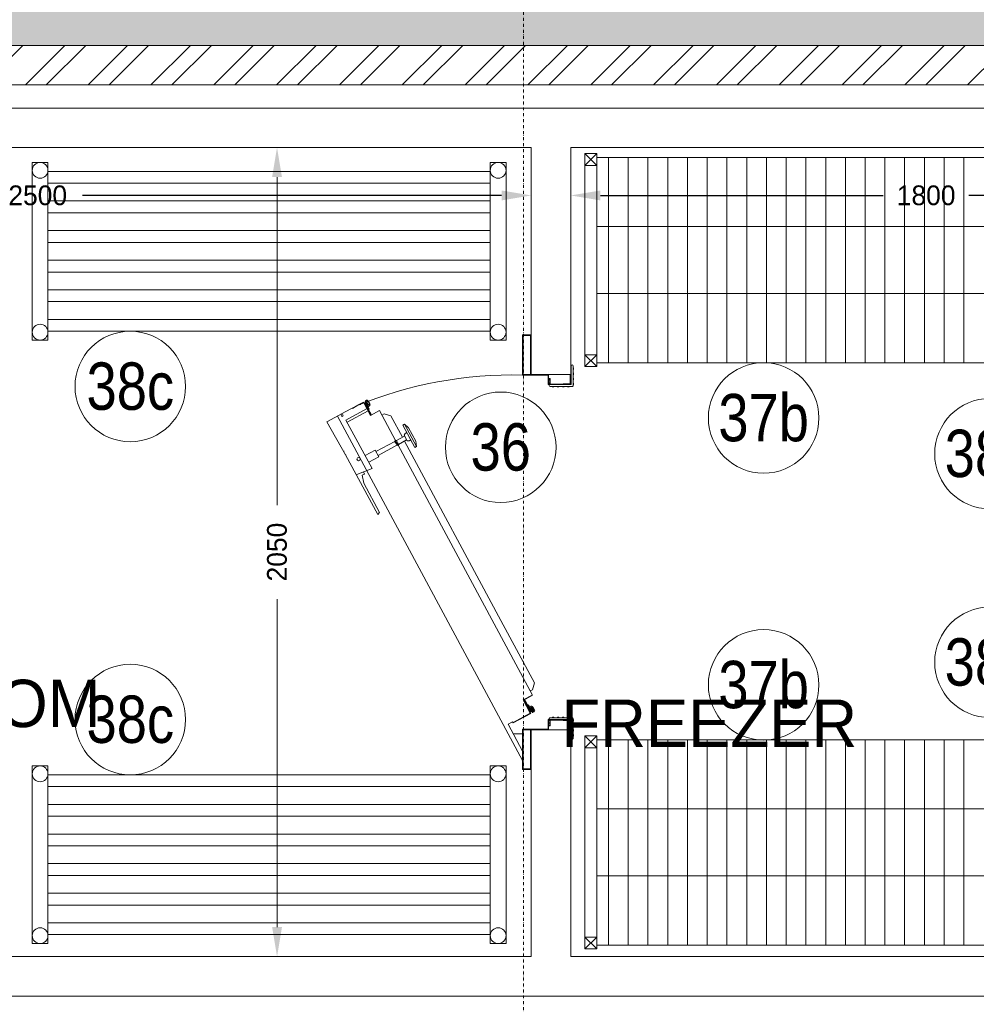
# Model space of a CAD drawing. Header units: millimetres. Extents: x 811 to 573824, y 137 to 100812.
# Tile 132 of 143: x 456179 to 458602, y 78066 to 80561. Entities that reach past the tile are written whole.
import ezdxf

# ---------------------------------------------------------------- set-up
doc = ezdxf.new("R2010")
doc.units = ezdxf.units.MM
doc.header["$LTSCALE"] = 3
doc.header["$MEASUREMENT"] = 0
doc.header["$PDMODE"] = 35
doc.linetypes.add('DASHDOT2', pattern=[0.5, 0.25, -0.125, 0, -0.125])
doc.layers.get('Defpoints').update_dxf_attribs({"lineweight": 0})
doc.layers.add('ARC - LEADER ARROW', color=7, linetype='Continuous')
for name, color, linetype, lineweight in [('BOH TEXT', 7, 'Continuous', 0), ('DIMENSIONS', 7, 'Continuous', 0), ('EXIST BRICKWORK', 7, 'Continuous', 0), ('JOINERY DETAILS TEXT', 7, 'Continuous', 0), ('KITCHEN EQUIPMENT CODES', 252, 'Continuous', 0), ('KITCHEN EQUIPMENTS', 251, 'Continuous', 0), ('NEW BRICKWORK', 1, 'Continuous', 0), ('SECTION LINES', 7, 'Continuous', 0)]:
    doc.layers.add(name, color=color, linetype=linetype, lineweight=lineweight)
doc.styles.add('ARA-30', font='stylu.ttf', dxfattribs={"height": 60})
doc.styles.add('ARC SCALE50', font='swissc.ttf', dxfattribs={"height": 100})
doc.styles.get("Standard").update_dxf_attribs({"font": 'stylu.ttf'})
doc.dimstyles.new('ARC SCALE50', dxfattribs={"dimscale": 50, "dimtxt": 1, "dimasz": 1.5, "dimexe": 0.8, "dimexo": 0.8, "dimgap": 0.5, "dimtad": 0, "dimdec": 0, "dimrnd": 1, "dimzin": 0, "dimdsep": 46, "dimtxsty": 'Standard', "dimcen": 1.5, "dimdle": 0.8, "dimclrd": 256, "dimclre": 256, "dimclrt": 256, "dimadec": 0, "dimazin": 0, "dimtfac": 2, "dimtdec": 0, "dimtmove": 1, "dimatfit": 2, "dimfxl": 1, "dimtolj": 1, "dimtzin": 0, "dimlwd": -1, "dimlwe": 13, "dimarcsym": 0})

# ---------------------------------------------------------------- blocks, each defined once
blk = doc.blocks.new('*D35')
at = {"layer": 'Defpoints', "color": 0, "transparency": 16777216}
for p in [(456878.6, 80237.1), (456831.1, 78187.1), (456878.6, 78187.1)]:
    blk.add_point(p, dxfattribs=at)
at = {"layer": 'DIMENSIONS', "lineweight": 13, "transparency": 16777216}
for p, q in [((456838.6, 80237.1), (456791.1, 80237.1)), ((456838.6, 78187.1), (456791.1, 78187.1))]:
    blk.add_line(p, q, dxfattribs=at)
at = {"layer": 'DIMENSIONS', "transparency": 16777216}
for p, q in [((456831.1, 80162.1), (456831.1, 79331.4)), ((456831.1, 78262.1), (456831.1, 79092.9))]:
    blk.add_line(p, q, dxfattribs=at)
for points in [[(456818.6, 80162.1), (456843.6, 80162.1), (456831.1, 80237.1)], [(456818.6, 78262.1), (456843.6, 78262.1), (456831.1, 78187.1)]]:
    blk.add_solid(points, dxfattribs=at)
at = {"layer": 'DIMENSIONS', "transparency": 16777216, "insert": (456831.1, 79212.1), "char_height": 50, "attachment_point": 5, "rotation": 90}
blk.add_mtext('\\A1;2050', dxfattribs=at)
blk = doc.blocks.new('xzgredgr')
at = {"layer": 'KITCHEN EQUIPMENTS'}
for p, q in [((454875, 80337.1, 0.1), (459475, 80337.1, 0.1)), ((454975, 80237.1, 0.1), (457475, 80237.1, 0.1)), ((457475, 80237.1, 0.1), (457475, 79662.1, 0.1)), ((459375, 80237.1, 0.1), (457575, 80237.1, 0.1)), ((457575, 80237.1, 0.1), (457575, 79662.1, 0.1)), ((457640.6, 80222, 0.1), (457610.6, 80222, 0.1)), ((457610.6, 80222, 0.1), (457610.6, 79682, 0.1)), ((457610.6, 80222, 0.1), (457640.6, 80192, 0.1)), ((457610.6, 80192, 0.1), (457640.6, 80222, 0.1)), ((457640.6, 80222, 0.1), (457640.6, 79682, 0.1)), ((457640.6, 80212, 0.1), (458650.6, 80212, 0.1)), ((457670.6, 80212, 0.1), (457670.6, 79692, 0.1)), ((457720.6, 80212, 0.1), (457720.6, 79692, 0.1)), ((457770.6, 80212, 0.1), (457770.6, 79692, 0.1)), ((457820.6, 80212, 0.1), (457820.6, 79692, 0.1)), ((457870.6, 80212, 0.1), (457870.6, 79692, 0.1)), ((457920.6, 80212, 0.1), (457920.6, 79692, 0.1)), ((457970.6, 80212, 0.1), (457970.6, 79692, 0.1)), ((458020.6, 80212, 0.1), (458020.6, 79692, 0.1)), ((458070.6, 80212, 0.1), (458070.6, 79692, 0.1)), ((458120.6, 80212, 0.1), (458120.6, 79692, 0.1)), ((458170.6, 80212, 0.1), (458170.6, 79692, 0.1)), ((458220.6, 80212, 0.1), (458220.6, 79692, 0.1)), ((458270.6, 80212, 0.1), (458270.6, 79692, 0.1)), ((458320.6, 80212, 0.1), (458320.6, 79692, 0.1)), ((458370.6, 80212, 0.1), (458370.6, 79692, 0.1)), ((458420.6, 80212, 0.1), (458420.6, 79692, 0.1)), ((458470.6, 80212, 0.1), (458470.6, 79692, 0.1)), ((458520.6, 80212, 0.1), (458520.6, 79692, 0.1)), ((458570.6, 80212, 0.1), (458570.6, 79692, 0.1)), ((456251, 80199.2, 0.1), (456211, 80199.2, 0.1)), ((456211, 80199.2, 0.1), (456211, 79749.2, 0.1)), ((456251, 80199.2, 0.1), (456251, 79749.2, 0.1)), ((457371, 79749.2, 0.1), (457371, 80199.2, 0.1)), ((457411, 80199.2, 0.1), (457371, 80199.2, 0.1)), ((457411, 79749.2, 0.1), (457411, 80199.2, 0.1)), ((457640.6, 80192, 0.1), (457610.6, 80192, 0.1)), ((457371, 80176.7, 0.1), (456251, 80176.7, 0.1)), ((457371, 80146.7, 0.1), (456251, 80146.7, 0.1)), ((457371, 80101.7, 0.1), (456251, 80101.7, 0.1)), ((457371, 80071.7, 0.1), (456251, 80071.7, 0.1)), ((457640.6, 80037, 0.1), (458650.6, 80037, 0.1)), ((457371, 80026.7, 0.1), (456251, 80026.7, 0.1)), ((457371, 79996.7, 0.1), (456251, 79996.7, 0.1)), ((457371, 79951.7, 0.1), (456251, 79951.7, 0.1)), ((457371, 79921.7, 0.1), (456251, 79921.7, 0.1)), ((457371, 79876.7, 0.1), (456251, 79876.7, 0.1)), ((457640.6, 79867, 0.1), (458650.6, 79867, 0.1)), ((457371, 79846.7, 0.1), (456251, 79846.7, 0.1)), ((457371, 79801.7, 0.1), (456251, 79801.7, 0.1)), ((457371, 79771.7, 0.1), (456251, 79771.7, 0.1)), ((457453.1, 79762.7, 0.1), (457473.4, 79762.7, 0.1)), ((457453.1, 79762.7, 0.1), (457453.1, 79660.6, 0.1)), ((457454.7, 79761.1, 0.1), (457454.7, 79662.1, 0.1)), ((457454.7, 79761.1, 0.1), (457473.4, 79761.1, 0.1)), ((457473.4, 79762.7, 0.1), (457475, 79762.7, 0.1)), ((457473.4, 79761.1, 0.1), (457473.4, 79662.1, 0.1)), ((457475, 79762.7, 0.1), (457475, 79662.1, 0.1)), ((456211, 79749.2, 0.1), (456251, 79749.2, 0.1)), ((457371, 79749.2, 0.1), (457411, 79749.2, 0.1)), ((457640.6, 79712, 0.1), (457610.6, 79712, 0.1)), ((457610.6, 79682, 0.1), (457640.6, 79712, 0.1)), ((457640.6, 79682, 0.1), (457610.6, 79712, 0.1)), ((457575, 79686.1, 0.1), (457575, 79637.7, 0.1)), ((457576, 79686.1, 0.1), (457575, 79686.1, 0.1)), ((457576, 79686.1, 0.1), (457576, 79636.6, 0.1)), ((457576, 79686.1, 0.1), (457578.7, 79686.1, 0.1)), ((457580.8, 79684, 0.1), (457580.8, 79633.9, 0.1)), ((457610.6, 79682, 0.1), (457640.6, 79682, 0.1)), ((457640.6, 79692, 0.1), (458650.6, 79692, 0.1)), ((457453.1, 79660.6, 0.1), (457517.5, 79660.5, 0.1)), ((457454.7, 79662.1, 0.1), (457518.5, 79662.1, 0.1)), ((457475, 79662.1, 0.1), (457575, 79662.1, 0.1)), ((457517.5, 79662.1, 0.1), (457517.5, 79660.5, 0.1)), ((457517.5, 79660.5, 0.1), (457517.5, 79636.6, 0.1)), ((457518.5, 79662.1, 0.1), (457518.5, 79637.7, 0.1)), ((457573.9, 79662.1, 0.1), (457573.9, 79638.7, 0.1)), ((457573.9, 79662.1, 0.1), (457575, 79662.1, 0.1)), ((457580.8, 79678.6, 0.1), (457582.2, 79678.4, 0.1)), ((457580.8, 79674.4, 0.1), (457582.2, 79674.6, 0.1)), ((457580.8, 79665.9, 0.1), (457582.2, 79665.6, 0.1)), ((457580.8, 79661.6, 0.1), (457582.2, 79661.8, 0.1)), ((457582.2, 79674.6, 0.1), (457582.2, 79678.4, 0.1)), ((457582.2, 79661.8, 0.1), (457582.2, 79665.6, 0.1)), ((457575, 79636.6, 0.1), (457517.5, 79636.6, 0.1)), ((457517.5, 79636.6, 0.1), (457576, 79636.6, 0.1)), ((457518.5, 79637.7, 0.1), (457575, 79637.7, 0.1)), ((457518.5, 79652, 0.1), (457523.1, 79652, 0.1)), ((457520.7, 79636.6, 0.1), (457520.7, 79633.9, 0.1)), ((457522.8, 79631.8, 0.1), (457578.7, 79631.8, 0.1)), ((457523.1, 79652, 0.1), (457523.1, 79637.7, 0.1)), ((457528.1, 79631.8, 0.1), (457528.4, 79630.5, 0.1)), ((457528.4, 79630.5, 0.1), (457532.2, 79630.5, 0.1)), ((457532.4, 79631.8, 0.1), (457532.2, 79630.5, 0.1)), ((457540.9, 79631.8, 0.1), (457541.1, 79630.5, 0.1)), ((457541.1, 79630.5, 0.1), (457544.9, 79630.5, 0.1)), ((457545.2, 79631.8, 0.1), (457544.9, 79630.5, 0.1)), ((457553.7, 79631.8, 0.1), (457553.9, 79630.5, 0.1)), ((457553.9, 79630.5, 0.1), (457557.7, 79630.5, 0.1)), ((457555.8, 79638.7, 0.1), (457573.9, 79638.7, 0.1)), ((457555.8, 79638.7, 0.1), (457555.8, 79637.7, 0.1)), ((457557.9, 79631.8, 0.1), (457557.7, 79630.5, 0.1)), ((457566.4, 79631.8, 0.1), (457566.7, 79630.5, 0.1)), ((457566.7, 79630.5, 0.1), (457570.5, 79630.5, 0.1)), ((457570.7, 79631.8, 0.1), (457570.5, 79630.5, 0.1)), ((457572.6, 79638.7, 0.1), (457573.9, 79640.1, 0.1)), ((457580.8, 79653.1, 0.1), (457582.2, 79652.9, 0.1)), ((457580.8, 79648.8, 0.1), (457582.2, 79649.1, 0.1)), ((457580.8, 79640.3, 0.1), (457582.2, 79640.1, 0.1)), ((457580.8, 79636.1, 0.1), (457582.2, 79636.3, 0.1)), ((457582.2, 79652.9, 0.1), (457582.2, 79649.1, 0.1)), ((457582.2, 79640.1, 0.1), (457582.2, 79636.3, 0.1)), ((457005, 79568.1, 0.1), (457050, 79592.3, 0.1)), ((457022.4, 79576.2, 0.1), (457033.6, 79582.3, 0.1)), ((457033.1, 79583.2, 0.1), (457050, 79592.3, 0.1)), ((457033.6, 79582.3, 0.1), (457049.5, 79590.8, 0.1)), ((457042, 79586.8, 0.1), (457042.8, 79585.4, 0.1)), ((457050, 79592.3, 0.1), (457068.1, 79558.5, 0.1)), ((457051.5, 79589.5, 0.1), (457055.2, 79591.5, 0.1)), ((457053.3, 79588.9, 0.1), (457055.2, 79589.9, 0.1)), ((457053.3, 79588.9, 0.1), (457067.9, 79561.7, 0.1)), ((457053.8, 79588, 0.1), (457054.7, 79588.5, 0.1)), ((457054.5, 79592.9, 0.1), (457055.2, 79591.5, 0.1)), ((457054.7, 79588.5, 0.1), (457069.1, 79561.8, 0.1)), ((457055, 79593.1, 0.1), (457060, 79583.8, 0.1)), ((457055.1, 79595, 0.1), (457058, 79596.6, 0.1)), ((457055.2, 79589.9, 0.1), (457063, 79575.4, 0.1)), ((457055.4, 79594.6, 0.1), (457058.2, 79596.1, 0.1)), ((457057.1, 79592.5, 0.1), (457059.5, 79593.7, 0.1)), ((457057.1, 79592.5, 0.1), (457061.7, 79584.1, 0.1)), ((457057.8, 79592.3, 0.1), (457062.5, 79594.8, 0.1)), ((457057.8, 79592.3, 0.1), (457061.9, 79584.8, 0.1)), ((457058.9, 79591.9, 0.1), (457062.2, 79593.7, 0.1)), ((457058.9, 79591.9, 0.1), (457062.2, 79585.9, 0.1)), ((457059.6, 79595.7, 0.1), (457059.9, 79595.2, 0.1)), ((457061.2, 79582, 0.1), (457060, 79583.8, 0.1)), ((457060.1, 79595.9, 0.1), (457060.4, 79595.4, 0.1)), ((457060.5, 79594.3, 0.1), (457062.7, 79595.5, 0.1)), ((457061.4, 79581.1, 0.1), (457064.8, 79574.9, 0.1)), ((457061.7, 79584.1, 0.1), (457064, 79585.3, 0.1)), ((457061.9, 79584.8, 0.1), (457066.6, 79587.3, 0.1)), ((457062.2, 79593.7, 0.1), (457065.5, 79587.6, 0.1)), ((457062.2, 79585.9, 0.1), (457065.5, 79587.6, 0.1)), ((457062.5, 79594.8, 0.1), (457066.6, 79587.3, 0.1)), ((457062.7, 79595.5, 0.1), (457067.3, 79587.1, 0.1)), ((457062.7, 79581.6, 0.1), (457065.3, 79583, 0.1)), ((457062.9, 79581.1, 0.1), (457065.5, 79582.5, 0.1)), ((457065, 79585.9, 0.1), (457067.3, 79587.1, 0.1)), ((457065.4, 79584.9, 0.1), (457065.7, 79584.4, 0.1)), ((457065.9, 79585.1, 0.1), (457066.2, 79584.7, 0.1)), ((457005, 79568.1, 0.1), (456956.8, 79542, 0.1)), ((456984.2, 79556.8, 0.1), (457453.1, 78684.4, 0.1)), ((457059, 79575.6, 0.1), (457005.7, 79546.7, 0.1)), ((457062, 79569.9, 0.1), (457008.7, 79541.1, 0.1)), ((457060.6, 79572.6, 0.1), (457061.7, 79573.2, 0.1)), ((457062, 79574.9, 0.1), (457063, 79575.4, 0.1)), ((457062.7, 79573.7, 0.1), (457064.8, 79574.9, 0.1)), ((457067.4, 79559.9, 0.1), (457067.9, 79561.7, 0.1)), ((457067.4, 79559.9, 0.1), (457068.4, 79559.6, 0.1)), ((457068.1, 79558.5, 0.1), (457090.6, 79570.6, 0.1)), ((457068.4, 79559.6, 0.1), (457069.1, 79561.8, 0.1)), ((457090.6, 79570.6, 0.1), (457131.4, 79494.8, 0.1)), ((457096.7, 79559.4, 0.1), (457102.3, 79562.4, 0.1)), ((457102.3, 79562.4, 0.1), (457119.6, 79557.2, 0.1)), ((457119.6, 79557.2, 0.1), (457148.7, 79503, 0.1)), ((456956.8, 79542, 0.1), (457004.3, 79458.7, 0.1)), ((457005.7, 79546.7, 0.1), (457072.2, 79423.9, 0.1)), ((457149.9, 79533.6, 0.1), (457154.1, 79535.9, 0.1)), ((457149.9, 79533.6, 0.1), (457180.4, 79477.5, 0.1)), ((457154.1, 79535.9, 0.1), (457164.4, 79527, 0.1)), ((457154.1, 79535.9, 0.1), (457184.6, 79479.7, 0.1)), ((457133.7, 79494.9, 0.1), (457154.1, 79505.9, 0.1)), ((457156, 79512.4, 0.1), (457152.9, 79508, 0.1)), ((457152.9, 79508, 0.1), (457160.5, 79494, 0.1)), ((457156, 79512.4, 0.1), (457160.2, 79514.7, 0.1)), ((457164.4, 79527, 0.1), (457182.7, 79493.3, 0.1)), ((457081.7, 79466.7, 0.1), (457129.5, 79492.6, 0.1)), ((457087.1, 79456.9, 0.1), (457134.8, 79482.7, 0.1)), ((457129, 79493.5, 0.1), (457131.8, 79495, 0.1)), ((457129, 79493.5, 0.1), (457131.9, 79488.1, 0.1)), ((457130.4, 79494.3, 0.1), (457136.7, 79482.6, 0.1)), ((457131.4, 79489, 0.1), (457132.8, 79489.8, 0.1)), ((457131.8, 79495.1, 0.1), (457133.2, 79495.8, 0.1)), ((457131.9, 79488.1, 0.1), (457133.3, 79488.9, 0.1)), ((457132.4, 79487.2, 0.1), (457133.8, 79488, 0.1)), ((457132.4, 79487.2, 0.1), (457135.3, 79481.8, 0.1)), ((457132.9, 79486.3, 0.1), (457134.3, 79487, 0.1)), ((457133.2, 79495.8, 0.1), (457139.6, 79484.1, 0.1)), ((457135.3, 79481.8, 0.1), (457138.1, 79483.3, 0.1)), ((457137.7, 79483.1, 0.1), (457472.4, 78860.5, 0.1)), ((457138.1, 79483.4, 0.1), (457139.6, 79484.1, 0.1)), ((457139, 79485.1, 0.1), (457159.4, 79496.1, 0.1)), ((457154, 79493.2, 0.1), (457398.2, 79038.9, 0.1)), ((457165.9, 79494.1, 0.1), (457160.5, 79494, 0.1)), ((457165.9, 79494.1, 0.1), (457170.1, 79496.4, 0.1)), ((457184.6, 79479.7, 0.1), (457182.7, 79493.3, 0.1)), ((457001.1, 79467.9, 0.1), (456999.7, 79467.1, 0.1)), ((457005.7, 79459.5, 0.1), (457004.3, 79458.7, 0.1)), ((457004.3, 79458.7, 0.1), (457086.5, 79307.1, 0.1)), ((457054.6, 79456.5, 0.1), (457079.8, 79470.2, 0.1)), ((457079.8, 79470.2, 0.1), (457089, 79453.4, 0.1)), ((457180.4, 79477.5, 0.1), (457184.6, 79479.7, 0.1)), ((457063.7, 79439.7, 0.1), (457089, 79453.4, 0.1)), ((457072.2, 79423.9, 0.1), (457033.1, 79408.9, 0.1)), ((457052.7, 79409.7, 0.1), (457047.1, 79406.6, 0.1)), ((457047.1, 79406.6, 0.1), (457050.6, 79386.7, 0.1)), ((457049.7, 79415.3, 0.1), (457052.7, 79409.7, 0.1)), ((457050.6, 79386.7, 0.1), (457090.9, 79312.4, 0.1)), ((457086.5, 79307.1, 0.1), (457090.9, 79312.4, 0.1)), ((457483.2, 78880.8, 0.1), (457398.2, 79038.9, 0.1)), ((457472.4, 78860.5, 0.1), (457478, 78863.5, 0.1)), ((457472.4, 78860.5, 0.1), (457478.4, 78849.2, 0.1)), ((457478, 78863.5, 0.1), (457483.2, 78880.8, 0.1)), ((457454.5, 78837.6, 0.1), (457477, 78849.7, 0.1)), ((457472.6, 78803.8, 0.1), (457454.5, 78837.6, 0.1)), ((457455.9, 78837.2, 0.1), (457478.4, 78849.2, 0.1)), ((457474.1, 78803.4, 0.1), (457455.9, 78837.2, 0.1)), ((457456.7, 78835.8, 0.1), (457457, 78836.8, 0.1)), ((457456.7, 78835.8, 0.1), (457458.5, 78835.2, 0.1)), ((457457, 78836.8, 0.1), (457459.2, 78836.1, 0.1)), ((457473.1, 78808, 0.1), (457458.5, 78835.2, 0.1)), ((457473.5, 78809.5, 0.1), (457459.2, 78836.1, 0.1)), ((457463.5, 78823.1, 0.1), (457464.7, 78823.7, 0.1)), ((457465.6, 78824.2, 0.1), (457467.7, 78825.4, 0.1)), ((457466.2, 78823, 0.1), (457467.2, 78823.6, 0.1)), ((457475, 78809, 0.1), (457467.2, 78823.6, 0.1)), ((457471.1, 78819.1, 0.1), (457467.7, 78825.4, 0.1)), ((457471.7, 78818.5, 0.1), (457472.5, 78816.4, 0.1)), ((457471.9, 78820.4, 0.1), (457474.5, 78821.7, 0.1)), ((457472.2, 78819.9, 0.1), (457474.7, 78821.3, 0.1)), ((457477.5, 78807.1, 0.1), (457472.5, 78816.4, 0.1)), ((457472.6, 78809, 0.1), (457473.5, 78809.5, 0.1)), ((457472.6, 78806.2, 0.1), (457476.3, 78808.2, 0.1)), ((457473.1, 78808, 0.1), (457475, 78809, 0.1)), ((457473.6, 78817.7, 0.1), (457476, 78818.9, 0.1)), ((457478.2, 78809.2, 0.1), (457473.6, 78817.7, 0.1)), ((457474.4, 78817.5, 0.1), (457479.1, 78820, 0.1)), ((457478.4, 78810, 0.1), (457474.4, 78817.5, 0.1)), ((457475.4, 78817.1, 0.1), (457478.7, 78818.9, 0.1)), ((457478.7, 78811, 0.1), (457475.4, 78817.1, 0.1)), ((457475.7, 78816.7, 0.1), (457475.9, 78817.4, 0.1)), ((457476, 78816.2, 0.1), (457476.4, 78817.6, 0.1)), ((457476.4, 78820.4, 0.1), (457476.2, 78820.8, 0.1)), ((457476.2, 78815.7, 0.1), (457476.9, 78817.9, 0.1)), ((457477.1, 78806.8, 0.1), (457476.3, 78808.2, 0.1)), ((457476.5, 78815.2, 0.1), (457477.4, 78818.2, 0.1)), ((457476.9, 78820.6, 0.1), (457476.6, 78821.1, 0.1)), ((457476.8, 78814.7, 0.1), (457477.9, 78818.4, 0.1)), ((457477, 78819.5, 0.1), (457479.3, 78820.7, 0.1)), ((457477, 78814.2, 0.1), (457478.4, 78818.7, 0.1)), ((457477.3, 78813.7, 0.1), (457478.8, 78818.7, 0.1)), ((457477.6, 78813.2, 0.1), (457479.1, 78818.3, 0.1)), ((457477.8, 78812.7, 0.1), (457479.3, 78817.8, 0.1)), ((457478.1, 78812.2, 0.1), (457479.6, 78817.3, 0.1)), ((457478.2, 78809.2, 0.1), (457480.5, 78810.5, 0.1)), ((457478.4, 78811.7, 0.1), (457479.9, 78816.8, 0.1)), ((457478.4, 78810, 0.1), (457483.1, 78812.5, 0.1)), ((457478.6, 78811.2, 0.1), (457480.1, 78816.3, 0.1)), ((457482, 78812.8, 0.1), (457478.7, 78818.9, 0.1)), ((457478.7, 78811, 0.1), (457482, 78812.8, 0.1)), ((457479, 78811.2, 0.1), (457480.4, 78815.8, 0.1)), ((457479, 78806.6, 0.1), (457481.8, 78808.2, 0.1)), ((457483.1, 78812.5, 0.1), (457479.1, 78820, 0.1)), ((457479.2, 78806.2, 0.1), (457482, 78807.7, 0.1)), ((457479.5, 78811.5, 0.1), (457480.7, 78815.3, 0.1)), ((457480, 78811.7, 0.1), (457480.9, 78814.8, 0.1)), ((457480.5, 78812, 0.1), (457481.2, 78814.3, 0.1)), ((457481, 78812.3, 0.1), (457481.5, 78813.8, 0.1)), ((457481.5, 78812.5, 0.1), (457481.7, 78813.3, 0.1)), ((457481.6, 78811.1, 0.1), (457483.8, 78812.3, 0.1)), ((457482.2, 78809.6, 0.1), (457482, 78810.1, 0.1)), ((457482.7, 78809.8, 0.1), (457482.4, 78810.3, 0.1)), ((457416.3, 78776, 0.1), (457427.6, 78782, 0.1)), ((457429.1, 78779.2, 0.1), (457427.6, 78782, 0.1)), ((457429.1, 78779.2, 0.1), (457474.1, 78803.4, 0.1)), ((457429.5, 78780.6, 0.1), (457472.6, 78803.8, 0.1)), ((457575, 78787.7, 0.1), (457517.5, 78787.7, 0.1)), ((457517.5, 78787.7, 0.1), (457575, 78787.7, 0.1)), ((457517.5, 78762.1, 0.1), (457517.5, 78787.7, 0.1)), ((457518.5, 78786.6, 0.1), (457575, 78786.6, 0.1)), ((457518.5, 78762.1, 0.1), (457518.5, 78786.6, 0.1)), ((457520.7, 78787.7, 0.1), (457520.7, 78790.4, 0.1)), ((457522.8, 78792.5, 0.1), (457578.7, 78792.5, 0.1)), ((457523.1, 78772.3, 0.1), (457523.1, 78786.6, 0.1)), ((457528.1, 78792.5, 0.1), (457528.4, 78793.8, 0.1)), ((457528.4, 78793.8, 0.1), (457532.2, 78793.8, 0.1)), ((457532.4, 78792.5, 0.1), (457532.2, 78793.8, 0.1)), ((457540.9, 78792.5, 0.1), (457541.1, 78793.8, 0.1)), ((457541.1, 78793.8, 0.1), (457544.9, 78793.8, 0.1)), ((457545.2, 78792.5, 0.1), (457544.9, 78793.8, 0.1)), ((457553.7, 78792.5, 0.1), (457553.9, 78793.8, 0.1)), ((457553.9, 78793.8, 0.1), (457557.7, 78793.8, 0.1)), ((457555.8, 78785.6, 0.1), (457555.8, 78786.6, 0.1)), ((457555.8, 78785.6, 0.1), (457573.9, 78785.6, 0.1)), ((457557.9, 78792.5, 0.1), (457557.7, 78793.8, 0.1)), ((457566.4, 78792.5, 0.1), (457566.7, 78793.8, 0.1)), ((457566.7, 78793.8, 0.1), (457570.5, 78793.8, 0.1)), ((457570.7, 78792.5, 0.1), (457570.5, 78793.8, 0.1)), ((457572.6, 78785.6, 0.1), (457573.9, 78784.2, 0.1)), ((457573.9, 78762.1, 0.1), (457573.9, 78785.6, 0.1)), ((457580.8, 78740.3, 0.1), (457580.8, 78790.4, 0.1)), ((457580.8, 78788.2, 0.1), (457582.2, 78788, 0.1)), ((457580.8, 78784, 0.1), (457582.2, 78784.2, 0.1)), ((457582.2, 78784.2, 0.1), (457582.2, 78788, 0.1)), ((457453.1, 78707.4, 0.1), (457416.3, 78776, 0.1)), ((457453.1, 78763.7, 0.1), (457517.5, 78763.7, 0.1)), ((457453.1, 78661.6, 0.1), (457453.1, 78763.7, 0.1)), ((457454.7, 78663.2, 0.1), (457454.7, 78762.1, 0.1)), ((457454.7, 78762.1, 0.1), (457517.5, 78762.1, 0.1)), ((457473.4, 78762.1, 0.1), (457576, 78762.1, 0.1)), ((457473.4, 78663.2, 0.1), (457473.4, 78762.1, 0.1)), ((457475, 78661.6, 0.1), (457475, 78763.7, 0.1)), ((457475, 78661.6, 0.1), (457475, 78762.1, 0.1)), ((457475, 78187.1, 0.1), (457475, 78762.1, 0.1)), ((457517.5, 78762.1, 0.1), (457517.5, 78763.7, 0.1)), ((457518.5, 78772.3, 0.1), (457523.1, 78772.3, 0.1)), ((457575, 78738.2, 0.1), (457575, 78762.1, 0.1)), ((457575, 78762.1, 0.1), (457575, 78187.1, 0.1)), ((457576, 78738.2, 0.1), (457576, 78762.1, 0.1)), ((457580.8, 78775.5, 0.1), (457582.2, 78775.2, 0.1)), ((457580.8, 78771.2, 0.1), (457582.2, 78771.4, 0.1)), ((457580.8, 78762.7, 0.1), (457582.2, 78762.4, 0.1)), ((457580.8, 78758.4, 0.1), (457582.2, 78758.7, 0.1)), ((457582.2, 78771.4, 0.1), (457582.2, 78775.2, 0.1)), ((457582.2, 78758.7, 0.1), (457582.2, 78762.4, 0.1)), ((457429.5, 78751.5, 0.1), (457453.1, 78751.5, 0.1)), ((457576, 78738.2, 0.1), (457575, 78738.2, 0.1)), ((457576, 78738.2, 0.1), (457578.7, 78738.2, 0.1)), ((457580.8, 78749.9, 0.1), (457582.2, 78749.7, 0.1)), ((457580.8, 78745.7, 0.1), (457582.2, 78745.9, 0.1)), ((457582.2, 78745.9, 0.1), (457582.2, 78749.7, 0.1)), ((457640.6, 78746.5, 0.1), (457610.6, 78746.5, 0.1)), ((457610.6, 78746.5, 0.1), (457610.6, 78206.5, 0.1)), ((457610.6, 78746.5, 0.1), (457640.6, 78716.5, 0.1)), ((457610.6, 78716.5, 0.1), (457640.6, 78746.5, 0.1)), ((457640.6, 78746.5, 0.1), (457640.6, 78206.5, 0.1)), ((457640.6, 78736.5, 0.1), (458650.6, 78736.5, 0.1)), ((457670.6, 78736.5, 0.1), (457670.6, 78216.5, 0.1)), ((457720.6, 78736.5, 0.1), (457720.6, 78216.5, 0.1)), ((457770.6, 78736.5, 0.1), (457770.6, 78216.5, 0.1)), ((457820.6, 78736.5, 0.1), (457820.6, 78216.5, 0.1)), ((457870.6, 78736.5, 0.1), (457870.6, 78216.5, 0.1)), ((457920.6, 78736.5, 0.1), (457920.6, 78216.5, 0.1)), ((457970.6, 78736.5, 0.1), (457970.6, 78216.5, 0.1)), ((458020.6, 78736.5, 0.1), (458020.6, 78216.5, 0.1)), ((458070.6, 78736.5, 0.1), (458070.6, 78216.5, 0.1)), ((458120.6, 78736.5, 0.1), (458120.6, 78216.5, 0.1)), ((458170.6, 78736.5, 0.1), (458170.6, 78216.5, 0.1)), ((458220.6, 78736.5, 0.1), (458220.6, 78216.5, 0.1)), ((458270.6, 78736.5, 0.1), (458270.6, 78216.5, 0.1)), ((458320.6, 78736.5, 0.1), (458320.6, 78216.5, 0.1)), ((458370.6, 78736.5, 0.1), (458370.6, 78216.5, 0.1)), ((458420.6, 78736.5, 0.1), (458420.6, 78216.5, 0.1)), ((458470.6, 78736.5, 0.1), (458470.6, 78216.5, 0.1)), ((458520.6, 78736.5, 0.1), (458520.6, 78216.5, 0.1)), ((458570.6, 78736.5, 0.1), (458570.6, 78216.5, 0.1)), ((457451.2, 78711, 0.1), (457453.1, 78711, 0.1)), ((457640.6, 78716.5, 0.1), (457610.6, 78716.5, 0.1)), ((456251, 78670.3, 0.1), (456211, 78670.3, 0.1)), ((456211, 78670.3, 0.1), (456211, 78220.3, 0.1)), ((456251, 78670.3, 0.1), (456251, 78220.3, 0.1)), ((457371, 78220.3, 0.1), (457371, 78670.3, 0.1)), ((457411, 78670.3, 0.1), (457371, 78670.3, 0.1)), ((457411, 78220.3, 0.1), (457411, 78670.3, 0.1)), ((457453.1, 78661.6, 0.1), (457473.4, 78661.6, 0.1)), ((457454.7, 78663.2, 0.1), (457473.4, 78663.2, 0.1)), ((457473.4, 78661.6, 0.1), (457475, 78661.6, 0.1)), ((457371, 78647.8, 0.1), (456251, 78647.8, 0.1)), ((457371, 78617.8, 0.1), (456251, 78617.8, 0.1)), ((457371, 78572.8, 0.1), (456251, 78572.8, 0.1)), ((457640.6, 78561.5, 0.1), (458650.6, 78561.5, 0.1)), ((457371, 78542.8, 0.1), (456251, 78542.8, 0.1)), ((457371, 78497.8, 0.1), (456251, 78497.8, 0.1)), ((457371, 78467.8, 0.1), (456251, 78467.8, 0.1)), ((457371, 78422.8, 0.1), (456251, 78422.8, 0.1)), ((457371, 78392.8, 0.1), (456251, 78392.8, 0.1)), ((457640.6, 78391.5, 0.1), (458650.6, 78391.5, 0.1)), ((457371, 78347.8, 0.1), (456251, 78347.8, 0.1)), ((457371, 78317.8, 0.1), (456251, 78317.8, 0.1)), ((457371, 78272.8, 0.1), (456251, 78272.8, 0.1)), ((457371, 78242.8, 0.1), (456251, 78242.8, 0.1)), ((457640.6, 78236.5, 0.1), (457610.6, 78236.5, 0.1)), ((457610.6, 78206.5, 0.1), (457640.6, 78236.5, 0.1)), ((457640.6, 78206.5, 0.1), (457610.6, 78236.5, 0.1)), ((456211, 78220.3, 0.1), (456251, 78220.3, 0.1)), ((457371, 78220.3, 0.1), (457411, 78220.3, 0.1)), ((457640.6, 78216.5, 0.1), (458650.6, 78216.5, 0.1)), ((454975, 78187.1, 0.1), (457475, 78187.1, 0.1)), ((457575, 78187.1, 0.1), (459375, 78187.1, 0.1)), ((457610.6, 78206.5, 0.1), (457640.6, 78206.5, 0.1)), ((459475, 78087.1, 0.1), (454875, 78087.1, 0.1))]:
    blk.add_line(p, q, dxfattribs=at)
for centre, radius in [((456231, 80179.2, 0.1), 20), ((457391, 80179.2, 0.1), 20), ((456231, 79769.2, 0.1), 20), ((457391, 79769.2, 0.1), 20), ((457520.8, 79648.2, 0.1), 2.13), ((457520.8, 79641.5, 0.1), 2.13), ((456996, 79557.8, 0.1), 2.4), ((457037.6, 79447.7, 0.1), 3.99), ((457520.8, 78782.8, 0.1), 2.13), ((457520.8, 78776.1, 0.1), 2.13), ((456231, 78650.3, 0.1), 20), ((457391, 78650.3, 0.1), 20), ((456231, 78240.3, 0.1), 20), ((457391, 78240.3, 0.1), 20)]:
    blk.add_circle(centre, radius, dxfattribs=at)
for centre, radius, start, end in [((457578.7, 79684, 0.1), 2.13, 359.9973, 89.9972), ((457426.1, 78632.4, 0.1), 1028.5, 88.4916, 112.6238), ((457522.8, 79633.9, 0.1), 2.13, 179.9973, 269.9972), ((457578.7, 79633.9, 0.1), 2.13, 269.9972, 359.9973), ((457055.9, 79593.6, 0.1), 1.6, 118.2617, 208.2617), ((457055.9, 79593.6, 0.1), 1.06, 118.2617, 208.2617), ((457058.7, 79595.2, 0.1), 1.6, 28.2617, 118.2617), ((457058.7, 79595.2, 0.1), 1.06, 28.2617, 118.2617), ((457059, 79594.7, 0.1), 1.06, 298.2617, 28.2617), ((457059, 79594.7, 0.1), 1.6, 346.4514, 28.2617), ((457062.2, 79582.5, 0.1), 1.06, 208.2617, 298.2617), ((457062.2, 79582.5, 0.1), 1.6, 241.819, 298.2617), ((457064.5, 79584.4, 0.1), 1.06, 28.2617, 118.2617), ((457064.5, 79584.4, 0.1), 1.6, 28.2617, 70.072), ((457064.8, 79583.9, 0.1), 1.06, 298.2617, 28.2617), ((457064.8, 79583.9, 0.1), 1.6, 298.2617, 28.2617), ((457059.7, 79577.1, 0.1), 1.86, 333.217, 83.3064), ((457472.7, 78819, 0.1), 1.6, 118.2617, 174.7044), ((457472.7, 78819, 0.1), 1.06, 118.2617, 208.2617), ((457475.2, 78820.3, 0.1), 1.6, 28.2617, 118.2617), ((457475.2, 78820.3, 0.1), 1.06, 28.2617, 118.2617), ((457475.5, 78819.9, 0.1), 1.06, 298.2617, 28.2617), ((457475.5, 78819.9, 0.1), 1.6, 346.4514, 28.2617), ((457478.5, 78807.6, 0.1), 1.6, 208.2617, 298.2617), ((457478.5, 78807.6, 0.1), 1.06, 208.2617, 298.2617), ((457481, 78809.6, 0.1), 1.06, 28.2617, 118.2617), ((457481, 78809.6, 0.1), 1.6, 28.2617, 70.072), ((457481.3, 78809.1, 0.1), 1.06, 298.2617, 28.2617), ((457481.3, 78809.1, 0.1), 1.6, 298.2617, 28.2617), ((457522.8, 78790.4, 0.1), 2.13, 90.0027, 180.0028), ((457578.7, 78790.4, 0.1), 2.13, 0.0028, 90.0027), ((457578.7, 78740.3, 0.1), 2.13, 270.0027, 0.0028)]:
    blk.add_arc(centre, radius, start, end, dxfattribs=at)
blk = doc.blocks.new('EXISTING BRICKWORK')
at = {"layer": 'EXIST BRICKWORK'}
h = blk.add_hatch(color=8, dxfattribs=at)
h.dxf.hatch_style = 1
h.paths.add_polyline_path([(461326.5, 71253.7), (461209.6, 71370.6), (461209.6, 80695.8), (449601.5, 80695.8), (449601.5, 80495.8), (461065.6, 80495.8), (461065.6, 71309.5), (461224, 71151.1)])
at = {"layer": 'EXIST BRICKWORK', "elevation": 0.1}
blk.add_lwpolyline([(461326.5, 71253.7), (461209.6, 71370.6), (461209.6, 80695.8), (449601.5, 80695.8), (449601.5, 80495.8), (461065.6, 80495.8), (461065.6, 71309.5), (461224, 71151.1)], close=True, dxfattribs=at)
blk = doc.blocks.new('*D255')
at = {"layer": 'ARC - LEADER ARROW', "lineweight": 13, "transparency": 16777216}
for p, q in [((454975, 80197.1), (454975, 80075.7)), ((457475, 80197.1), (457475, 80075.7))]:
    blk.add_line(p, q, dxfattribs=at)
at = {"layer": 'ARC - LEADER ARROW', "transparency": 16777216}
for p, q in [((455050, 80115.7), (456111.9, 80115.7)), ((457400, 80115.7), (456338.1, 80115.7))]:
    blk.add_line(p, q, dxfattribs=at)
for points in [[(455050, 80128.2), (455050, 80103.2), (454975, 80115.7)], [(457400, 80103.2), (457400, 80128.2), (457475, 80115.7)]]:
    blk.add_solid(points, dxfattribs=at)
at = {"layer": 'Defpoints', "color": 0, "transparency": 16777216}
for p in [(454975, 80237.1), (457475, 80237.1), (457475, 80115.7)]:
    blk.add_point(p, dxfattribs=at)
at = {"layer": 'ARC - LEADER ARROW', "transparency": 16777216, "insert": (456225, 80115.7), "char_height": 50, "attachment_point": 5}
blk.add_mtext('\\A1;2500', dxfattribs=at)
blk = doc.blocks.new('*D256')
at = {"layer": 'ARC - LEADER ARROW', "lineweight": 13, "transparency": 16777216}
for p, q in [((457575, 80197.1), (457575, 80075.7)), ((459375, 80197.1), (459375, 80075.7))]:
    blk.add_line(p, q, dxfattribs=at)
at = {"layer": 'ARC - LEADER ARROW', "transparency": 16777216}
for p, q in [((457650, 80115.7), (458366.6, 80115.7)), ((459300, 80115.7), (458583.3, 80115.7))]:
    blk.add_line(p, q, dxfattribs=at)
for points in [[(457650, 80128.2), (457650, 80103.2), (457575, 80115.7)], [(459300, 80103.2), (459300, 80128.2), (459375, 80115.7)]]:
    blk.add_solid(points, dxfattribs=at)
at = {"layer": 'Defpoints', "color": 0, "transparency": 16777216}
for p in [(457575, 80237.1), (459375, 80237.1), (459375, 80115.7)]:
    blk.add_point(p, dxfattribs=at)
at = {"layer": 'ARC - LEADER ARROW', "transparency": 16777216, "insert": (458475, 80115.7), "char_height": 50, "attachment_point": 5}
blk.add_mtext('\\A1;1800', dxfattribs=at)

msp = doc.modelspace()

# ---------------------------------------------------------------- hatches: boundary and pattern name
at = {"layer": 'NEW BRICKWORK'}
h = msp.add_hatch(dxfattribs=at)
h.set_pattern_fill('ANSI32', color=256, scale=300)
h.set_pattern_definition([(45, (6227957.61, 2343389.85), (-79.5495129, 79.5495129), []), (45, (6228010.64, 2343389.85), (-79.5495129, 79.5495129), [])])
h.paths.add_polyline_path([(454988.8, 74895.5), (455774.8, 74895.5), (455774.8, 75695.5), (455924.8, 75695.5), (455924.8, 74895.5), (460965.6, 74895.5), (460965.6, 76695.5), (460355.6, 76695.5), (460355.6, 76845.5), (460965.6, 76845.5), (460965.6, 80395.8), (459665.6, 80395.8), (459665.6, 77895.5), (458665.6, 77895.5), (458665.6, 76845.5), (459455.6, 76845.5), (459455.6, 76695.5), (458515.6, 76695.5), (458515.6, 76895.5), (458265.6, 76895.5), (458265.6, 77045.5), (458515.6, 77045.5), (458515.6, 77895.5), (456615.6, 77895.5), (456615.6, 77045.5), (456865.6, 77045.5), (456865.6, 76895.5), (456465.6, 76895.5), (456465.6, 77895.5), (454874.8, 77895.5), (454874.8, 78045.5), (459515.6, 78045.5), (459515.6, 80395.8), (450124.9, 80395.8), (450124.9, 76795.5), (450924.9, 76795.5), (450924.9, 76645.5), (450124.9, 76645.5), (450124.9, 70885.2), (451024.9, 70885.2), (451024.9, 70735.2), (450124.9, 70735.2), (450124.9, 63643.3), (458407.8, 63643.3), (458407.8, 63543.3), (449974.9, 63543.3), (449974.9, 80495.8), (461065.6, 80495.8), (461065.6, 70992.7), (460965.6, 70892.7), (460965.6, 74695.5), (454988.8, 74695.5)])

# ---------------------------------------------------------------- linework, layer by layer
at = {"layer": 'KITCHEN EQUIPMENT CODES'}
for centre in [(456459.5, 79631.7, 0.1), (458063.5, 79552, 0.1), (457397.7, 79477.7, 0.1), (458636.7, 79461.4, 0.1), (458636.7, 78932.9, 0.1), (458063.5, 78875.7, 0.1), (456459.5, 78787.8, 0.1)]:
    msp.add_circle(centre, 140, dxfattribs=at)
at = {"layer": 'NEW BRICKWORK', "elevation": 0.1}
for points in [[(449974.9, 63543.3), (449974.9, 80495.8), (461065.6, 80495.8), (461065.6, 70992.7), (460965.6, 70892.7), (460965.6, 74695.5), (454988.8, 74695.5), (454988.8, 74895.5)], [(459515.6, 80395.8), (450124.9, 80395.8)]]:
    msp.add_lwpolyline(points, dxfattribs=at)
at = {"layer": 'SECTION LINES', "color": 1, "linetype": 'DASHDOT2', "ltscale": 10, "elevation": 0.1}
msp.add_lwpolyline([(458094.6, 81260), (457454.9, 81260), (457454.9, 70778.3), (457454.9, 70778.3), (457454.9, 62678.4), (458100.2, 62678.4)], dxfattribs=at)

# ---------------------------------------------------------------- block references
at = {"layer": 'EXIST BRICKWORK'}
msp.add_blockref('EXISTING BRICKWORK', (0, 0), dxfattribs=at)
at = {"layer": 'KITCHEN EQUIPMENTS'}
msp.add_blockref('xzgredgr', (0, 0), dxfattribs=at)

# ---------------------------------------------------------------- texts
at = {"layer": 'BOH TEXT', "char_height": 120, "attachment_point": 1, "style": 'ARA-30'}
for s, width, insert in [('COLD ROOM', 1376.778, (455394.3, 78888.7)), ('FREEZER', 561.029, (457551.5, 78838.5))]:
    msp.add_mtext_dynamic_manual_height_columns(s, width=width, gutter_width=1, heights=[0], dxfattribs=dict(at, insert=insert))
at = {"layer": 'JOINERY DETAILS TEXT', "insert": (457151.5, 73900.1, 1.9), "char_height": 75, "width": 566.027, "attachment_point": 1, "rotation": 90, "style": 'ARA-30', "bg_fill": 1, "box_fill_scale": 1.5, "bg_fill_color": 254, "bg_fill_transparency": 0}
msp.add_mtext('\\A1;\\pi152.17543;JD12\\P\\pi28.11797;DETAIL 10', dxfattribs=at)
at = {"layer": 'KITCHEN EQUIPMENT CODES', "color": 6, "char_height": 120, "width": 192.712, "attachment_point": 5, "style": 'ARC SCALE50'}
for s, insert in [('38c', (456459.5, 79631.7, 0.1)), ('37b', (458063.5, 79552, 0.1)), ('36', (457397.7, 79477.7, 0.1)), ('38b', (458636.7, 79461.4, 0.1)), ('38b', (458636.7, 78932.9, 0.1)), ('37b', (458063.5, 78875.7, 0.1)), ('38c', (456459.5, 78787.8, 0.1))]:
    msp.add_mtext(s, dxfattribs=dict(at, insert=insert))

# ---------------------------------------------------------------- dimensions: what is measured, and where the dimension line sits
at = {"layer": 'ARC - LEADER ARROW'}
for base, p1, p2, picture, middle in [((457475, 80115.7, 0.1), (454975, 80237.1, 0.1), (457475, 80237.1, 0.1), '*D255', (456225, 80115.7, 0.1)), ((459375, 80115.7, 0.1), (457575, 80237.1, 0.1), (459375, 80237.1, 0.1), '*D256', (458475, 80115.7, 0.1))]:
    dim = msp.add_linear_dim(base=base, p1=p1, p2=p2, dimstyle='ARC SCALE50', dxfattribs=at)
    dim.commit()
    dim.dimension.update_dxf_attribs({"geometry": picture, "text_midpoint": middle})
at = {"layer": 'DIMENSIONS'}
dim = msp.add_linear_dim(base=(456831.1, 78187.1, 0.1), p1=(456878.6, 80237.1, 0.1), p2=(456878.6, 78187.1, 0.1), angle=90, dimstyle='ARC SCALE50', dxfattribs=at)
dim.commit()
dim.dimension.update_dxf_attribs({"geometry": '*D35', "text_midpoint": (456831.1, 79212.1, 0.1)})

doc.saveas('drawing.dxf')
